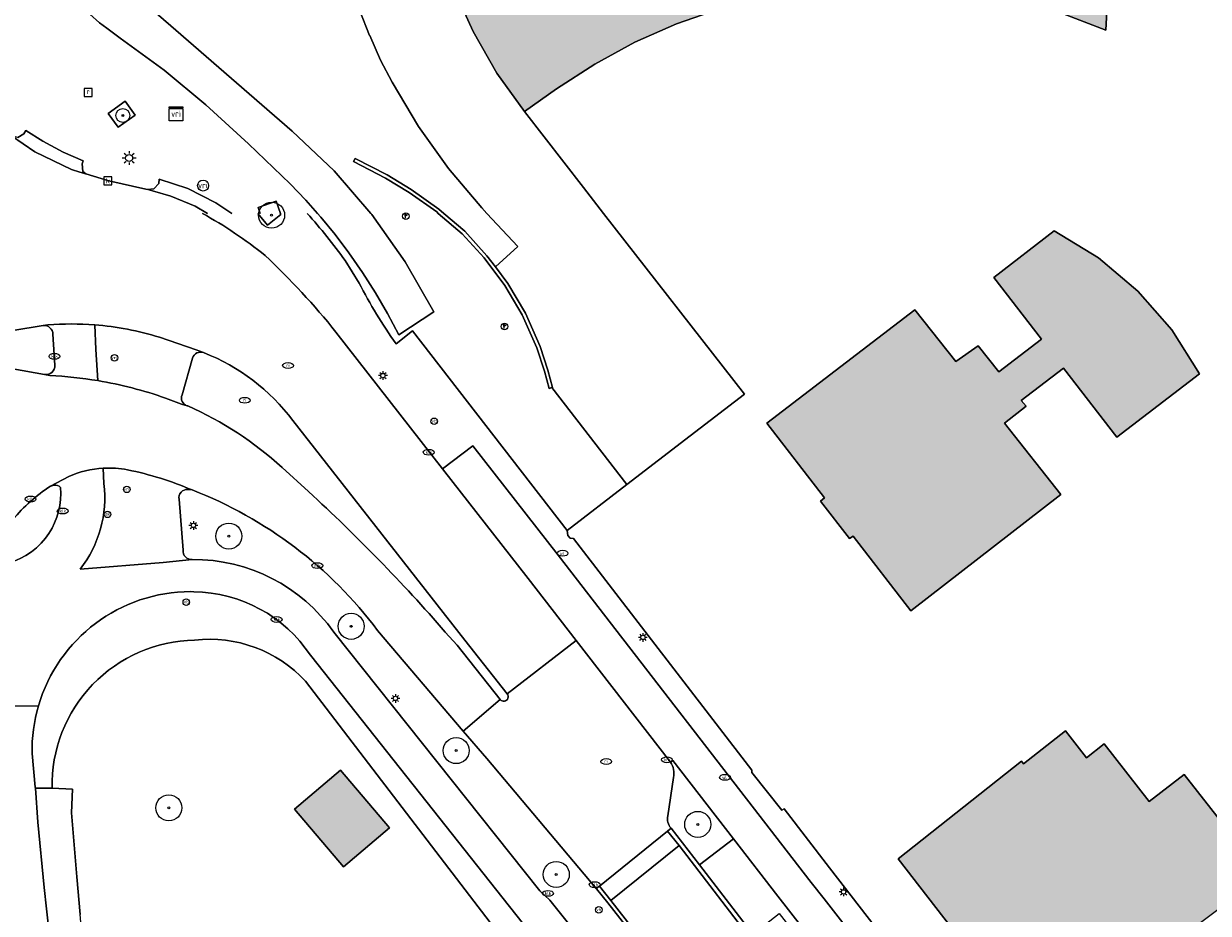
# Model space of a CAD drawing. Header units: metres. Extents: x 196496 to 197479, y 355139 to 356324.
# Tile 43 of 144: x 197064 to 197132, y 355550 to 355602. Entities that reach past the tile are written whole.
import ezdxf
from ezdxf.enums import TextEntityAlignment as Align

# ---------------------------------------------------------------- set-up
doc = ezdxf.new("R2010")
doc.units = ezdxf.units.M
doc.layers.get('0').update_dxf_attribs({"color": 252, "lineweight": 18})
for name, color, linetype, lineweight in [('B-WE-GR-BEPLANTING_CULTUUR_HEESTERS-GV', 252, 'Continuous', 18), ('B-WE-GR-BOOM-S', 252, 'Continuous', 18), ('B-WE-IE-MEUBILAIR-S', 252, 'Continuous', 18), ('B-WE-IE-MEUBILAIR_WEGMEUBILAIR-GV', 252, 'Continuous', 18), ('B-WE-IE-TERREINAFSCHEIDING_KUNSTMATIG_MUUR-GV', 252, 'Continuous', 18), ('B-WE-KL-ET_LS_OV_LICHTMAST-S', 252, 'Continuous', 18), ('B-WE-OG-BEBOUWING-GV', 252, 'Continuous', 18), ('B-WE-OG-TERREIN_ERF-GV', 252, 'Continuous', 18), ('B-WE-RI-GWA_KOLK-S', 252, 'Continuous', 18), ('B-WE-RI-GWA_RIOOLPUT-S', 252, 'Continuous', 18), ('B-WE-VH-GESLOTENVERHARDING_ASFALT-GV', 252, 'Continuous', 18), ('B-WE-VH-ONVERHARD-GV', 252, 'Continuous', 18), ('B-WE-VH-ONVERHARD_ZAND-GV', 252, 'Continuous', 18), ('B-WE-VH-OPENVERHARDING_BETONSTRAATSTEEN-GV', 252, 'Continuous', 18), ('B-WE-VH-OPENVERHARDING_STRAATBAKSTEEN-GV', 252, 'Continuous', 18), ('B-WE-VH-OPENVERHARDING_TEGEL-GV', 252, 'Continuous', 18), ('B-WE-VH-VERHARDING_ASFALT-GV', 252, 'Continuous', 18), ('B-WE-VH-VERHARDING_BETONSTRAATSTEEN-GV', 252, 'Continuous', 18), ('B-WE-VH-VERHARDING_OPEN-GV', 252, 'Continuous', 18), ('B-WE-VW-VRI-S', 252, 'Continuous', 18)]:
    doc.layers.add(name, color=color, linetype=linetype, lineweight=lineweight)
doc.layers.add('X-XX-AL-PRESENTATIE_GEBOUW3-V', color=7, linetype='Continuous', lineweight=18, true_color=0xf0f0f0)
doc.styles.add('NLCS-ISO', font='NLCS-ISO.ttf')

# ---------------------------------------------------------------- blocks, each defined once
blk = doc.blocks.new('SKL-VRI_TERREINKAST-SO')
at = {"lineweight": 18}
for points in [[(-2, 2), (2, 2), (2, 1.68), (-2, 1.68)], [(-2, 1.52), (2, 1.52), (2, -2), (-2, -2)]]:
    blk.add_lwpolyline(points, close=True, dxfattribs=at)
at = {"lineweight": 18, "style": 'NLCS-ISO'}
blk.add_text('vri', height=1.8, dxfattribs=at).set_placement((0, 0), align=Align.MIDDLE_CENTER)
blk = doc.blocks.new('SKL-VRI_PAAL-SO')
at = {"lineweight": 18}
blk.add_circle((0, 0), 1.59, dxfattribs=at)
at = {"lineweight": 18, "style": 'NLCS-ISO'}
blk.add_text('vri', height=1.8, dxfattribs=at).set_placement((-0.06, 0.08), align=Align.MIDDLE_CENTER)
blk = doc.blocks.new('SKL-ET_OV_LICHTMAST-SO')
at = {"color": 0, "linetype": 'ByBlock', "lineweight": 18}
for points in [[(-1.25, 0), (-2, 0)], [(-1.41, 1.41), (-0.88, 0.88)], [(0, 2), (0, 1.25)], [(0.88, 0.88), (1.41, 1.41)], [(2, 0), (1.25, 0)], [(-1.41, -1.41), (-0.88, -0.88)], [(0, -1.25), (0, -2)], [(0.88, -0.88), (1.41, -1.41)]]:
    blk.add_lwpolyline(points, dxfattribs=at)
blk.add_circle((0, 0), 1, dxfattribs=at)
blk = doc.blocks.new('SRI-KOLK-SO')
at = {"color": 0, "linetype": 'ByBlock', "lineweight": 18}
blk.add_lwpolyline([(-1.125, -1.125), (1.125, -1.125), (1.125, 1.125), (-1.125, 1.125)], close=True, dxfattribs=at)
at = {"color": 0, "linetype": 'ByBlock', "lineweight": 18, "style": 'NLCS-ISO'}
blk.add_text('k', height=1.5, dxfattribs=at).set_placement((0, 0), align=Align.MIDDLE_CENTER)
blk = doc.blocks.new('SRI-PUT_INSPECTIEPUT_RIOOLPUT-SO')
at = {"color": 0, "linetype": 'ByBlock', "lineweight": 18}
blk.add_lwpolyline([(-1.12, -1.12), (1.12, -1.12), (1.12, 1.12), (-1.12, 1.12)], close=True, dxfattribs=at)
at = {"color": 0, "linetype": 'ByBlock', "lineweight": 18, "style": 'NLCS-ISO'}
blk.add_text('r', height=1.5, dxfattribs=at).set_placement((0, 0.28), align=Align.MIDDLE_CENTER)
blk = doc.blocks.new('SGR-BOOM_01-SO')
at = {"linetype": 'ByBlock', "lineweight": 18}
h = blk.add_hatch(color=0, dxfattribs=at)
h.dxf.hatch_style = 1
edge = h.paths.add_edge_path()
edge.add_arc((0, 0), 0.25, 0, 360)
at = {"color": 0, "linetype": 'ByBlock', "lineweight": 18}
for radius in [2, 0.25]:
    blk.add_circle((0, 0), radius, dxfattribs=at)
blk = doc.blocks.new('SIE-MEUBILAIR_PAAL_VLAGGENMAST-SO')
h = blk.add_hatch(color=256)
h.dxf.hatch_style = 1
h.paths.add_polyline_path([(-0.18, 0.5), (0.32, 0.25), (-0.18, 0)])
blk.add_line((-0.18, 0), (-0.18, -0.47))
blk.add_lwpolyline([(-0.18, 0.5), (0.32, 0.25), (-0.18, 0)], close=True)
blk.add_circle((0, 0), 0.75)
blk = doc.blocks.new('SIE-MEUBILAIR_PAAL_LICHTMAST-SO')
for points in [[(-0.62, 0), (-1, 0)], [(-0.71, 0.71), (-0.44, 0.44)], [(0, 1), (0, 0.62)], [(0.44, 0.44), (0.71, 0.71)], [(1, 0), (0.62, 0)], [(-0.71, -0.71), (-0.44, -0.44)], [(0, -0.62), (0, -1)], [(0.44, -0.44), (0.71, -0.71)]]:
    blk.add_lwpolyline(points)
blk.add_circle((0, 0), 0.5)
blk = doc.blocks.new('SIE-MEUBILAIR_PAAL_VERKEERSBORD-SO')
blk.add_circle((0, 0), 0.75)
at = {"style": 'NLCS-ISO'}
blk.add_text('vb', height=0.75, dxfattribs=at).set_placement((0, 0.07), align=Align.MIDDLE_CENTER)
blk = doc.blocks.new('SIE-MEUBILAIR_PAAL_VRI-SO')
blk.add_circle((0, 0), 0.75)
at = {"style": 'NLCS-ISO'}
blk.add_text('vri', height=0.75, dxfattribs=at).set_placement((-0.08, 0.07), align=Align.MIDDLE_CENTER)
blk = doc.blocks.new('SIE-MEUBILAIR_PAAL_DRUKKNOPPAAL-SO')
blk.add_circle((0, 0), 0.75)
at = {"style": 'NLCS-ISO'}
blk.add_text('dk', height=0.75, dxfattribs=at).set_placement((0, 0.07), align=Align.MIDDLE_CENTER)
blk = doc.blocks.new('SIE-MEUBILAIR_PUT_WATERLEIDINGPUT-SO')
blk.add_ellipse((0, 0), major_axis=(1.25, 0), ratio=0.54)
at = {"style": 'NLCS-ISO'}
blk.add_text('wl', height=0.75, dxfattribs=at).set_placement((-0.14, 0), align=Align.MIDDLE_CENTER)
blk = doc.blocks.new('SIE-MEUBILAIR_PUT_KOLK-SO')
blk.add_ellipse((0, 0), major_axis=(1.25, 0), ratio=0.54)
at = {"style": 'NLCS-ISO'}
blk.add_text('klk', height=0.75, dxfattribs=at).set_placement((0.03, 0), align=Align.MIDDLE_CENTER)
blk = doc.blocks.new('SIE-MEUBILAIR_PUT_RIOOLPUT-SO')
blk.add_ellipse((0, 0), major_axis=(1.25, 0), ratio=0.54)
at = {"style": 'NLCS-ISO'}
blk.add_text('ri', height=0.75, dxfattribs=at).set_placement((-0.04, 0.07), align=Align.MIDDLE_CENTER)
blk = doc.blocks.new('SGR-BOOM_GBKN-SO')
at = {"color": 0, "linetype": 'ByBlock', "lineweight": 18}
for radius in [3, 0.225]:
    blk.add_circle((0, 0), radius, dxfattribs=at)

msp = doc.modelspace()

# ---------------------------------------------------------------- hatches: boundary and pattern name
at = {"layer": 'X-XX-AL-PRESENTATIE_GEBOUW3-V'}
for points in [[(197092.829, 355596.633), (197094.666, 355597.936), (197096.865, 355599.371), (197099.168, 355600.631), (197101.569, 355601.695), (197104.056, 355602.54), (197106.98, 355603.256), (197109.955, 355603.719), (197112.959, 355603.921), (197115.97, 355603.856), (197118.616, 355603.561), (197121.225, 355603.027), (197123.771, 355602.277), (197126.249, 355601.325), (197126.675, 355609.309), (197127.126, 355617.762), (197105.304, 355618.895), (197105.399, 355620.669), (197103.604, 355620.76), (197104.72, 355642.587), (197097.806, 355642.933), (197099.003, 355665.959), (197090.442, 355675.463), (197084.934, 355675.74), (197084.745, 355672.102), (197084.741, 355672.028), (197086.297, 355671.948), (197084.989, 355646.396), (197085.458, 355646.373), (197088.126, 355646.243), (197089.4, 355638.629), (197089.651, 355636.763), (197089.781, 355634.872), (197089.788, 355632.969), (197089.67, 355631.065), (197089.428, 355629.173), (197089.064, 355627.305), (197088.582, 355625.472), (197087.985, 355623.686), (197087.187, 355620.46), (197086.743, 355617.147), (197086.665, 355613.805), (197086.952, 355610.494), (197085.129, 355610.083), (197085.908, 355606.366), (197087.764, 355606.734), (197087.876, 355606.335), (197088.742, 355603.742), (197089.868, 355601.237), (197091.237, 355598.855)], [(197115.267, 355585.23), (197106.766, 355578.703), (197110.069, 355574.402), (197109.843, 355574.218), (197111.522, 355572.062), (197111.723, 355572.192), (197115.05, 355567.909), (197123.669, 355574.603), (197120.431, 355578.696), (197121.68, 355579.678), (197121.384, 355580.011), (197123.831, 355581.866), (197126.884, 355577.887), (197131.634, 355581.55), (197130.053, 355584.065), (197128.104, 355586.307), (197125.833, 355588.221), (197123.293, 355589.763), (197119.811, 355587.091), (197122.561, 355583.529), (197120.095, 355581.648), (197118.91, 355583.153), (197117.635, 355582.245)], [(197129.839, 355548.556), (197133.859, 355551.594), (197133.752, 355551.735), (197136.653, 355554.006), (197134.552, 355556.712), (197133.062, 355555.536), (197130.76, 355558.482), (197128.754, 355556.916), (197126.158, 355560.235), (197125.145, 355559.445), (197123.938, 355560.986), (197121.527, 355559.101), (197121.41, 355559.253), (197114.304, 355553.62), (197122.516, 355543.021)], [(197082.238, 355558.721), (197079.595, 355556.476), (197082.412, 355553.16), (197085.055, 355555.404)]]:
    msp.add_hatch(color=256, dxfattribs=at).paths.add_polyline_path(points)

# ---------------------------------------------------------------- linework, layer by layer
at = {"layer": 'B-WE-GR-BEPLANTING_CULTUUR_HEESTERS-GV'}
for points in [[(197073.451, 355574.889, 0.480115), (197072.958, 355574.324)], [(197084.377, 355566.77, 0.140475), (197073.71, 355574.855)], [(197073.184, 355571.4, 0.46455), (197073.707, 355570.851)], [(197073.707, 355570.851, -0.246713), (197081.85, 355566.68)], [(197101.221, 355559.186, -0.209866), (197101.39, 355558.304)], [(197101.061, 355556.105, 0.22993), (197101.249, 355555.392)]]:
    msp.add_lwpolyline(points, format="xyb", dxfattribs=at)
at = {"layer": 'B-WE-GR-BEPLANTING_CULTUUR_HEESTERS-GV', "flags": 128}
for points in [[(197072.958, 355574.324), (197073.184, 355571.4)], [(197073.71, 355574.855), (197073.451, 355574.889)], [(197081.85, 355566.68), (197093.701, 355551.787), (197094.285, 355551.238), (197097.024, 355547.813), (197098.987, 355549.329), (197097.61, 355551.094), (197096.959, 355551.896), (197090.649, 355559.399), (197089.303, 355560.98)], [(197089.303, 355560.98), (197084.377, 355566.77)], [(197101.249, 355555.392), (197102.879, 355553.281), (197104.843, 355554.778), (197101.363, 355559.28), (197101.221, 355559.186)], [(197101.39, 355558.304), (197101.061, 355556.105)]]:
    msp.add_lwpolyline(points, dxfattribs=at)
at = {"layer": 'B-WE-IE-MEUBILAIR_WEGMEUBILAIR-GV', "flags": 128}
msp.add_lwpolyline([(197068.882, 355596.534), (197069.454, 355595.737), (197070.422, 355596.432), (197069.849, 355597.23)], close=True, dxfattribs=at)
msp.add_lwpolyline([(197078.785, 355590.777), (197078.532, 355591.482), (197077.503, 355591.113), (197077.624, 355590.777)], dxfattribs=at)
at = {"layer": 'B-WE-IE-TERREINAFSCHEIDING_KUNSTMATIG_MUUR-GV', "flags": 128}
for points in [[(197088.188, 355590.777), (197087.903, 355591.022), (197086.306, 355592.156), (197084.922, 355592.991), (197084.916, 355592.994), (197083.087, 355593.943), (197082.99, 355593.76), (197084.819, 355592.808), (197086.191, 355591.98), (197087.773, 355590.856), (197087.865, 355590.777)], [(197087.865, 355590.777), (197089.242, 355589.592), (197090.503, 355588.208), (197091.689, 355586.619), (197092.694, 355584.934), (197093.53, 355583.038), (197093.968, 355581.701), (197094.233, 355580.692), (197094.392, 355580.747), (197094.427, 355580.759)]]:
    msp.add_lwpolyline(points, dxfattribs=at)
at = {"layer": 'B-WE-IE-TERREINAFSCHEIDING_KUNSTMATIG_MUUR-GV'}
msp.add_lwpolyline([(197094.427, 355580.759), (197094.171, 355581.754), (197094.17, 355581.76), (197093.726, 355583.113), (197092.881, 355585.031), (197091.864, 355586.736), (197091.151, 355587.691), (197090.665, 355588.342), (197089.389, 355589.743), (197088.188, 355590.777)], dxfattribs=at)
at = {"layer": 'B-WE-OG-BEBOUWING-GV', "flags": 128}
for points in [[(197123.771, 355602.277), (197126.249, 355601.325), (197126.675, 355609.309)], [(197088.742, 355603.742), (197089.868, 355601.237), (197091.237, 355598.855), (197092.829, 355596.633), (197094.666, 355597.936), (197096.865, 355599.371), (197099.168, 355600.631), (197101.569, 355601.695), (197104.056, 355602.54)]]:
    msp.add_lwpolyline(points, dxfattribs=at)
for points in [[(197115.267, 355585.23), (197106.766, 355578.703), (197110.069, 355574.402), (197109.843, 355574.218), (197111.522, 355572.062), (197111.723, 355572.192), (197115.05, 355567.909), (197123.669, 355574.603), (197120.431, 355578.696), (197121.68, 355579.678), (197121.384, 355580.011), (197123.831, 355581.866), (197126.884, 355577.887), (197131.634, 355581.55), (197130.053, 355584.065), (197128.104, 355586.307), (197125.833, 355588.221), (197123.293, 355589.763), (197119.811, 355587.091), (197122.561, 355583.529), (197120.095, 355581.648), (197118.91, 355583.153), (197117.635, 355582.245)], [(197129.839, 355548.556), (197133.859, 355551.594), (197133.752, 355551.735), (197136.653, 355554.006), (197134.552, 355556.712), (197133.062, 355555.536), (197130.76, 355558.482), (197128.754, 355556.916), (197126.158, 355560.235), (197125.145, 355559.445), (197123.938, 355560.986), (197121.527, 355559.101), (197121.41, 355559.253), (197114.304, 355553.62), (197122.516, 355543.021)], [(197085.055, 355555.404), (197082.238, 355558.721), (197079.595, 355556.476), (197082.412, 355553.16)]]:
    msp.add_lwpolyline(points, close=True, dxfattribs=at)
at = {"layer": 'B-WE-OG-TERREIN_ERF-GV', "flags": 128}
for points in [[(197126.675, 355609.309), (197126.249, 355601.325), (197123.771, 355602.277)], [(197104.056, 355602.54), (197101.569, 355601.695), (197099.168, 355600.631), (197096.865, 355599.371), (197094.666, 355597.936), (197092.829, 355596.633), (197096.211, 355592.267), (197097.37, 355590.777)], [(197090.664, 355590.777), (197092.436, 355588.861), (197091.151, 355587.691), (197091.864, 355586.736), (197092.881, 355585.031), (197093.726, 355583.113), (197094.17, 355581.76), (197094.171, 355581.754), (197094.427, 355580.759), (197094.392, 355580.747), (197098.708, 355575.162), (197102.346, 355577.974), (197105.469, 355580.37), (197097.37, 355590.777)], [(197117.801, 355515.172), (197115.137, 355518.618), (197102.698, 355534.611), (197096.511, 355542.401), (197094.061, 355545.671), (197094.128, 355545.73), (197093.04, 355547.11), (197080.232, 355563.843)]]:
    msp.add_lwpolyline(points, dxfattribs=at)
at = {"layer": 'B-WE-OG-TERREIN_ERF-GV'}
for points in [[(197097.37, 355590.777), (197105.469, 355580.37), (197102.346, 355577.974), (197098.708, 355575.162), (197095.282, 355572.515), (197095.314, 355572.24), (197095.445, 355572.073), (197095.636, 355572.057), (197105.896, 355558.731), (197105.894, 355558.592), (197107.621, 355556.422), (197107.753, 355556.496), (197110.368, 355553.106), (197119.821, 355540.886)], [(197122.516, 355543.021), (197114.304, 355553.62), (197121.41, 355559.253), (197121.527, 355559.101), (197123.938, 355560.986), (197125.145, 355559.445), (197126.158, 355560.235), (197128.754, 355556.916), (197130.76, 355558.482), (197133.062, 355555.536)], [(197065.651, 355557.685), (197066.818, 355557.636), (197066.76, 355556.274), (197067.085, 355552.595), (197067.276, 355550.429)]]:
    msp.add_lwpolyline(points, dxfattribs=at)
at = {"layer": 'B-WE-OG-TERREIN_ERF-GV', "flags": 128}
for points in [[(197115.267, 355585.23), (197117.635, 355582.245), (197118.91, 355583.153), (197120.095, 355581.648), (197122.561, 355583.529), (197119.811, 355587.091), (197123.293, 355589.763), (197125.833, 355588.221), (197128.104, 355586.307), (197130.053, 355584.065), (197131.634, 355581.55), (197126.884, 355577.887), (197123.831, 355581.866), (197121.384, 355580.011), (197121.68, 355579.678), (197120.431, 355578.696), (197123.669, 355574.603), (197115.05, 355567.909), (197111.723, 355572.192), (197111.522, 355572.062), (197109.843, 355574.218), (197110.069, 355574.402), (197106.766, 355578.703)], [(197082.238, 355558.721), (197085.055, 355555.404), (197082.412, 355553.16), (197079.595, 355556.476)]]:
    msp.add_lwpolyline(points, close=True, dxfattribs=at)
at = {"layer": 'B-WE-OG-TERREIN_ERF-GV'}
for points in [[(197073.849, 355566.217, 0.414938), (197065.651, 355557.685)], [(197080.232, 355563.843, 0.238666), (197073.849, 355566.217)]]:
    msp.add_lwpolyline(points, format="xyb", dxfattribs=at)
at = {"layer": 'B-WE-VH-GESLOTENVERHARDING_ASFALT-GV'}
for points in [[(197077.903, 355588.352, 0.044684), (197074.294, 355590.777)], [(197081.981, 355583.944, 0.035354), (197077.903, 355588.352)], [(197065.415, 355584.358, -0.039449), (197068.102, 355584.358)], [(197068.102, 355584.358, -0.055725), (197071.825, 355583.644)], [(197074.37, 355582.761, -0.14087), (197079.494, 355578.855)], [(197081.85, 355566.68, 0.246713), (197073.707, 355570.851)], [(197073.797, 355568.993, -0.249344), (197080.508, 355565.342)], [(197091.82, 355563.116, -1.019646), (197091.43, 355562.79)], [(197101.39, 355558.304, 0.209866), (197101.221, 355559.186)], [(197101.249, 355555.392, -0.22993), (197101.061, 355556.105)]]:
    msp.add_lwpolyline(points, format="xyb", dxfattribs=at)
at = {"layer": 'B-WE-VH-GESLOTENVERHARDING_ASFALT-GV', "flags": 128}
for points in [[(197063.4, 355584.039), (197065.137, 355584.327), (197065.415, 355584.358)], [(197079.494, 355578.855), (197089.397, 355566.202), (197091.82, 355563.116), (197095.793, 355566.194), (197093.028, 355569.764), (197088.116, 355576.077), (197081.981, 355583.944)], [(197071.825, 355583.644), (197073.939, 355582.931), (197074.37, 355582.761)], [(197138.121, 355515.172), (197124.032, 355533.329), (197110.06, 355551.321), (197109.317, 355552.271), (197094.753, 355571.109), (197089.853, 355577.395), (197088.116, 355576.077), (197093.028, 355569.764), (197095.793, 355566.194)], [(197122.348, 355515.172), (197120.948, 355516.983), (197119.491, 355518.858), (197117.732, 355521.105), (197115.727, 355523.734), (197114.343, 355525.491), (197112.679, 355527.613), (197110.601, 355530.338), (197109.084, 355532.244), (197106.977, 355534.981), (197105.273, 355537.188), (197103.906, 355538.933), (197099.46, 355544.678), (197097.024, 355547.813), (197094.285, 355551.238), (197093.701, 355551.787), (197081.85, 355566.68)], [(197101.221, 355559.186), (197095.793, 355566.194), (197091.82, 355563.116)], [(197095.793, 355566.194), (197101.221, 355559.186), (197101.363, 355559.28), (197104.843, 355554.778), (197107.394, 355551.474), (197111.741, 355545.886), (197113.128, 355544.085), (197116.982, 355539.169), (197119.383, 355536.029), (197123.163, 355531.18), (197126.248, 355527.222), (197129.945, 355522.416), (197133.891, 355517.49), (197135.639, 355515.172)], [(197080.508, 355565.342), (197097.865, 355543.411), (197107.242, 355531.329), (197117.246, 355518.455), (197119.808, 355515.172)], [(197091.43, 355562.79), (197089.303, 355560.98), (197090.649, 355559.399), (197096.959, 355551.896)], [(197101.061, 355556.105), (197101.39, 355558.304)], [(197096.959, 355551.896), (197097.14, 355552.043), (197101.055, 355555.216), (197101.249, 355555.392)]]:
    msp.add_lwpolyline(points, dxfattribs=at)
at = {"layer": 'B-WE-VH-ONVERHARD-GV', "flags": 128}
msp.add_lwpolyline([(197068.882, 355596.534), (197069.454, 355595.737), (197070.422, 355596.432), (197069.849, 355597.23)], close=True, dxfattribs=at)
msp.add_lwpolyline([(197078.785, 355590.777), (197078.532, 355591.482), (197077.503, 355591.113), (197077.624, 355590.777)], dxfattribs=at)
at = {"layer": 'B-WE-VH-ONVERHARD_ZAND-GV', "flags": 128}
msp.add_lwpolyline([(197077.486, 355590.777), (197078.036, 355590.094), (197078.813, 355590.721)], dxfattribs=at)
at = {"layer": 'B-WE-VH-ONVERHARD_ZAND-GV'}
msp.add_lwpolyline([(197078.813, 355590.721), (197078.768, 355590.777)], dxfattribs=at)
at = {"layer": 'B-WE-VH-OPENVERHARDING_BETONSTRAATSTEEN-GV'}
for points in [[(197080.33, 355590.777, -0.024509), (197082.509, 355588.063)], [(197083.314, 355586.768, 0.035128), (197085.433, 355583.274)], [(197065.704, 355583.824, 0.428071), (197065.137, 355584.327)], [(197074.37, 355582.761, 0.447229), (197073.732, 355582.436)], [(197079.494, 355578.855, 0.14087), (197074.37, 355582.761)], [(197065.21, 355581.508, 0.508868), (197065.804, 355582.038)], [(197068.285, 355581.149, 0.030478), (197065.516, 355581.438)], [(197072.18, 355580.143, 0.044071), (197068.285, 355581.149)], [(197073.125, 355580.338, 0.428618), (197073.421, 355579.7)], [(197073.455, 355579.69, -0.081902), (197078.883, 355576.141)], [(197078.883, 355576.141, 0.081902), (197073.455, 355579.69)], [(197066.611, 355575.635, -0.090252), (197068.594, 355576.111)], [(197068.594, 355576.111, -0.061765), (197069.997, 355576.014)], [(197069.997, 355576.014, -0.051393), (197073.71, 355574.855)], [(197065.556, 355575.076, 0.076815), (197063.4, 355573.146)], [(197063.4, 355573.146, -0.076815), (197065.556, 355575.076)], [(197066.129, 355575.003, 0.212085), (197065.765, 355575.142)], [(197073.71, 355574.855, -0.140475), (197084.377, 355566.77)], [(197080.4, 355574.764, -0.028524), (197088.266, 355566.679)], [(197088.266, 355566.679, 0.028524), (197080.4, 355574.764)], [(197091.43, 355562.79, 1.019646), (197091.82, 355563.116)]]:
    msp.add_lwpolyline(points, format="xyb", dxfattribs=at)
at = {"layer": 'B-WE-VH-OPENVERHARDING_BETONSTRAATSTEEN-GV', "flags": 128}
for points in [[(197080.917, 355590.777), (197081.109, 355590.561), (197081.937, 355589.553), (197082.723, 355588.512), (197083.512, 355587.373), (197084.256, 355586.205), (197084.951, 355585.007), (197085.595, 355583.781), (197087.613, 355585.103)], [(197083.979, 355590.777), (197084.044, 355590.702), (197085.967, 355587.982), (197087.613, 355585.103), (197085.595, 355583.781), (197084.951, 355585.007), (197084.256, 355586.205), (197083.512, 355587.373), (197082.723, 355588.512), (197081.937, 355589.553), (197081.109, 355590.561), (197080.917, 355590.777)], [(197082.509, 355588.063), (197083.314, 355586.768)], [(197065.137, 355584.327), (197063.4, 355584.039)], [(197065.804, 355582.038), (197065.704, 355583.824)], [(197063.4, 355581.821), (197065.21, 355581.508)], [(197065.516, 355581.438), (197065.21, 355581.508), (197063.4, 355581.821)], [(197073.732, 355582.436), (197073.125, 355580.338)], [(197073.455, 355579.69), (197073.421, 355579.7), (197073.1, 355579.796), (197072.18, 355580.143)], [(197073.421, 355579.7), (197073.455, 355579.69)], [(197091.82, 355563.116), (197089.397, 355566.202), (197079.494, 355578.855)], [(197078.883, 355576.141), (197080.4, 355574.764)], [(197080.4, 355574.764), (197078.883, 355576.141)], [(197062.759, 355570.534), (197063.475, 355570.765), (197063.82, 355570.912), (197064.149, 355571.09), (197064.461, 355571.297), (197064.753, 355571.531), (197065.022, 355571.791), (197065.266, 355572.074), (197065.469, 355572.356), (197065.648, 355572.654), (197065.801, 355572.966), (197065.927, 355573.29), (197066.025, 355573.623), (197066.095, 355573.964), (197066.136, 355574.309), (197066.147, 355574.656), (197066.129, 355575.003)], [(197065.556, 355575.076), (197066.611, 355575.635)], [(197065.765, 355575.142), (197065.556, 355575.076)], [(197084.377, 355566.77), (197089.303, 355560.98), (197091.43, 355562.79), (197088.944, 355565.917), (197088.266, 355566.679)], [(197088.266, 355566.679), (197088.944, 355565.917), (197091.43, 355562.79)]]:
    msp.add_lwpolyline(points, dxfattribs=at)
at = {"layer": 'B-WE-VH-OPENVERHARDING_BETONSTRAATSTEEN-GV'}
for points in [[(197087.613, 355585.103), (197085.967, 355587.982), (197084.044, 355590.702), (197083.979, 355590.777)], [(197085.433, 355583.274), (197086.376, 355584.009), (197095.282, 355572.515), (197098.708, 355575.162), (197094.392, 355580.747), (197094.233, 355580.692), (197093.968, 355581.701), (197093.53, 355583.038), (197092.694, 355584.934), (197091.689, 355586.619), (197090.503, 355588.208), (197089.242, 355589.592), (197087.865, 355590.777)], [(197088.188, 355590.777), (197089.389, 355589.743), (197090.665, 355588.342), (197091.151, 355587.691), (197092.436, 355588.861), (197090.664, 355590.777)]]:
    msp.add_lwpolyline(points, dxfattribs=at)
at = {"layer": 'B-WE-VH-OPENVERHARDING_STRAATBAKSTEEN-GV'}
for points in [[(197074.294, 355590.777, -0.044684), (197077.903, 355588.352)], [(197082.509, 355588.063, 0.024509), (197080.33, 355590.777)], [(197077.903, 355588.352, -0.035354), (197081.981, 355583.944)], [(197085.433, 355583.274, -0.035128), (197083.314, 355586.768)], [(197073.628, 355569.007, 0.332834), (197064.867, 355562.428)], [(197080.508, 355565.342, 0.249344), (197073.797, 355568.993)], [(197065.651, 355557.685, -0.414938), (197073.849, 355566.217)], [(197073.849, 355566.217, -0.238666), (197080.232, 355563.843)], [(197064.867, 355562.428, 0.07591), (197064.503, 355559.689)]]:
    msp.add_lwpolyline(points, format="xyb", dxfattribs=at)
at = {"layer": 'B-WE-VH-OPENVERHARDING_STRAATBAKSTEEN-GV', "flags": 128}
for points in [[(197078.768, 355590.777), (197078.813, 355590.721), (197078.036, 355590.094), (197077.486, 355590.777)], [(197083.314, 355586.768), (197082.509, 355588.063)], [(197081.981, 355583.944), (197088.116, 355576.077), (197089.853, 355577.395), (197094.753, 355571.109), (197109.317, 355552.271), (197110.06, 355551.321), (197124.032, 355533.329), (197138.121, 355515.172)], [(197134.424, 355522.162), (197128.56, 355529.861), (197128.64, 355529.915), (197126.35, 355532.956), (197126.17, 355532.83), (197125.695, 355533.446), (197123.724, 355535.981), (197122.899, 355537.043), (197119.876, 355540.931), (197119.821, 355540.886), (197110.368, 355553.106), (197107.753, 355556.496), (197107.621, 355556.422), (197105.894, 355558.592), (197105.896, 355558.731), (197095.636, 355572.057), (197095.445, 355572.073), (197095.314, 355572.24), (197095.282, 355572.515), (197086.376, 355584.009), (197085.433, 355583.274)], [(197073.797, 355568.993), (197073.628, 355569.007)], [(197119.808, 355515.172), (197117.246, 355518.455), (197107.242, 355531.329), (197097.865, 355543.411), (197080.508, 355565.342)], [(197064.503, 355559.689), (197064.689, 355557.745), (197064.694, 355557.685)], [(197064.694, 355557.685), (197065.651, 355557.685)], [(197117.436, 355534.499), (197115.006, 355537.626), (197111.172, 355542.58), (197109.767, 355544.391), (197107.037, 355547.924), (197106.399, 355548.73), (197105.958, 355549.295), (197102.879, 355553.281), (197101.249, 355555.392), (197101.055, 355555.216), (197101.713, 355554.386), (197106.19, 355548.563), (197106.857, 355547.749), (197125.164, 355524.128), (197132.122, 355515.172)], [(197125.791, 355515.172), (197112.109, 355532.823), (197104.186, 355543.012), (197102.869, 355544.676), (197102.254, 355545.508), (197097.795, 355551.233), (197097.14, 355552.043), (197096.959, 355551.896), (197097.61, 355551.094), (197098.987, 355549.329), (197102.061, 355545.358), (197102.749, 355544.462), (197105.834, 355540.5), (197107.214, 355538.71), (197111.02, 355533.792), (197112.547, 355531.835), (197116.304, 355526.982), (197117.659, 355525.235), (197121.436, 355520.366), (197122.88, 355518.497), (197125.459, 355515.172)]]:
    msp.add_lwpolyline(points, dxfattribs=at)
at = {"layer": 'B-WE-VH-OPENVERHARDING_STRAATBAKSTEEN-GV'}
msp.add_lwpolyline([(197080.232, 355563.843), (197093.04, 355547.11), (197094.128, 355545.73), (197094.061, 355545.671), (197096.511, 355542.401), (197102.698, 355534.611), (197115.137, 355518.618), (197117.801, 355515.172)], dxfattribs=at)
at = {"layer": 'B-WE-VH-OPENVERHARDING_STRAATBAKSTEEN-GV', "flags": 128}
for points in [[(197101.055, 355555.216), (197097.14, 355552.043), (197097.795, 355551.233), (197101.713, 355554.386)], [(197102.879, 355553.281), (197105.958, 355549.295), (197107.477, 355550.476), (197111.299, 355545.55), (197111.741, 355545.886), (197107.394, 355551.474), (197104.843, 355554.778)], [(197101.713, 355554.386), (197097.795, 355551.233), (197102.254, 355545.508), (197106.19, 355548.563)]]:
    msp.add_lwpolyline(points, close=True, dxfattribs=at)
at = {"layer": 'B-WE-VH-OPENVERHARDING_TEGEL-GV', "flags": 128}
for points in [[(197065.415, 355584.358), (197065.137, 355584.327)], [(197068.102, 355584.358), (197068.175, 355582.944), (197068.285, 355581.149)], [(197068.285, 355581.149), (197068.175, 355582.944), (197068.102, 355584.358)], [(197065.704, 355583.824), (197065.804, 355582.038)], [(197074.37, 355582.761), (197073.939, 355582.931), (197071.825, 355583.644)], [(197073.125, 355580.338), (197073.732, 355582.436)], [(197065.21, 355581.508), (197065.516, 355581.438)], [(197072.18, 355580.143), (197073.1, 355579.796), (197073.421, 355579.7)], [(197068.594, 355576.111), (197068.632, 355575.22)], [(197068.632, 355575.22), (197068.594, 355576.111)], [(197066.129, 355575.003), (197066.147, 355574.656), (197066.136, 355574.309), (197066.095, 355573.964), (197066.025, 355573.623), (197065.927, 355573.29), (197065.801, 355572.966), (197065.648, 355572.654), (197065.469, 355572.356), (197065.266, 355572.074), (197065.022, 355571.791), (197064.753, 355571.531), (197064.461, 355571.297), (197064.149, 355571.09), (197063.82, 355570.912), (197063.475, 355570.765), (197062.759, 355570.534)], [(197066.611, 355575.635), (197065.556, 355575.076), (197065.765, 355575.142)], [(197073.184, 355571.4), (197072.958, 355574.324)], [(197073.451, 355574.889), (197073.71, 355574.855)], [(197067.268, 355570.296), (197072.038, 355570.685), (197073.707, 355570.851)], [(197073.707, 355570.851), (197072.038, 355570.685), (197067.268, 355570.296)], [(197073.628, 355569.007), (197073.797, 355568.993)], [(197063.4, 355562.421), (197064.867, 355562.428)], [(197070.606, 355515.172), (197069.973, 355518.128), (197069.268, 355521.695), (197068.689, 355525.285), (197067.317, 355534.887), (197067.057, 355536.877), (197066.814, 355538.875), (197065.47, 355549.532), (197065.327, 355550.749), (197065.205, 355551.973), (197064.842, 355555.732), (197064.694, 355557.685), (197064.689, 355557.745), (197064.503, 355559.689)], [(197072.206, 355515.172), (197071.821, 355516.778), (197070.509, 355522.25), (197068.379, 355539.891), (197067.729, 355545.15), (197067.276, 355550.429), (197067.085, 355552.595), (197066.76, 355556.274), (197066.818, 355557.636), (197065.651, 355557.685), (197064.694, 355557.685), (197064.842, 355555.732), (197065.205, 355551.973), (197065.327, 355550.749), (197065.47, 355549.532), (197066.814, 355538.875), (197067.057, 355536.877), (197067.317, 355534.887), (197068.689, 355525.285), (197069.268, 355521.695), (197069.973, 355518.128), (197070.606, 355515.172)]]:
    msp.add_lwpolyline(points, dxfattribs=at)
at = {"layer": 'B-WE-VH-OPENVERHARDING_TEGEL-GV'}
for points in [[(197065.137, 355584.327, -0.428071), (197065.704, 355583.824)], [(197068.102, 355584.358, 0.039449), (197065.415, 355584.358)], [(197071.825, 355583.644, 0.055725), (197068.102, 355584.358)], [(197073.732, 355582.436, -0.447229), (197074.37, 355582.761)], [(197065.804, 355582.038, -0.508868), (197065.21, 355581.508)], [(197065.516, 355581.438, -0.030478), (197068.285, 355581.149)], [(197068.285, 355581.149, -0.044071), (197072.18, 355580.143)], [(197073.421, 355579.7, -0.428618), (197073.125, 355580.338)], [(197068.594, 355576.111, 0.090252), (197066.611, 355575.635)], [(197069.997, 355576.014, 0.061765), (197068.594, 355576.111)], [(197073.71, 355574.855, 0.051393), (197069.997, 355576.014)], [(197065.765, 355575.142, -0.212085), (197066.129, 355575.003)], [(197068.632, 355575.22, -0.199053), (197067.268, 355570.296)], [(197067.268, 355570.296, 0.199053), (197068.632, 355575.22)], [(197072.958, 355574.324, -0.480115), (197073.451, 355574.889)], [(197073.707, 355570.851, -0.46455), (197073.184, 355571.4)], [(197064.867, 355562.428, -0.332834), (197073.628, 355569.007)], [(197064.503, 355559.689, -0.07591), (197064.867, 355562.428)]]:
    msp.add_lwpolyline(points, format="xyb", dxfattribs=at)
msp.add_lwpolyline([(197064.867, 355562.428), (197063.4, 355562.421)], dxfattribs=at)
at = {"layer": 'B-WE-VH-VERHARDING_ASFALT-GV', "flags": 128}
for points in [[(197064.66, 355594.319), (197063.319, 355595.243), (197062.689, 355595.678), (197060.935, 355597.352), (197059.783, 355598.853), (197059.031, 355600.111), (197058.557, 355600.988), (197058.227, 355601.732), (197058.219, 355601.732)], [(197067.251, 355593.156), (197066.765, 355593.305), (197064.66, 355594.319)], [(197071.423, 355592.07), (197071.154, 355592.147), (197071.048, 355592.177), (197068.92, 355592.643), (197067.597, 355593.05), (197067.251, 355593.156)], [(197074.587, 355590.777), (197073.875, 355591.182), (197072.486, 355591.766), (197071.423, 355592.07)]]:
    msp.add_lwpolyline(points, dxfattribs=at)
at = {"layer": 'B-WE-VH-VERHARDING_BETONSTRAATSTEEN-GV', "flags": 128}
for points in [[(197072.768, 355601.329), (197069.487, 355604.175), (197067.812, 355605.874), (197066.404, 355607.837), (197065.321, 355609.996), (197064.596, 355612.269), (197063.977, 355616.752), (197063.46, 355621.247), (197063.014, 355626.653), (197060.507, 355626.17), (197060.774, 355620.642), (197060.931, 355618.33), (197061.237, 355616.028), (197061.69, 355613.75), (197062.286, 355611.511), (197062.633, 355610.359), (197063.118, 355608.961), (197063.725, 355607.594), (197064.451, 355606.274), (197065.29, 355605.016), (197066.233, 355603.835), (197067.27, 355602.742), (197068.388, 355601.748), (197068.801, 355601.439)], [(197069.487, 355604.175), (197072.768, 355601.329)], [(197083.907, 355601.02), (197083.347, 355602.436)], [(197068.801, 355601.439), (197068.388, 355601.748)], [(197068.801, 355601.439), (197069.572, 355600.861), (197072.093, 355599.024), (197074.49, 355597.027), (197076.948, 355594.788), (197079.337, 355592.474), (197080.242, 355591.535), (197080.917, 355590.777)], [(197080.917, 355590.777), (197080.242, 355591.535), (197079.337, 355592.474), (197076.948, 355594.788), (197074.49, 355597.027), (197072.093, 355599.024), (197069.572, 355600.861), (197068.801, 355601.439)], [(197072.768, 355601.329), (197079.47, 355595.515), (197081.868, 355593.224), (197083.979, 355590.777)], [(197083.979, 355590.777), (197081.868, 355593.224), (197079.47, 355595.515), (197072.768, 355601.329)], [(197090.664, 355590.777), (197090.364, 355591.102), (197088.443, 355593.364), (197087.581, 355594.571), (197086.717, 355595.781), (197085.208, 355598.337), (197084.538, 355599.604), (197083.935, 355601.019), (197083.907, 355601.02)], [(197063.683, 355595.136), (197064.026, 355595.358), (197064.147, 355595.551), (197065.116, 355594.927), (197066.295, 355594.307), (197067.447, 355593.793), (197067.385, 355593.619), (197067.42, 355593.196), (197067.597, 355593.05), (197068.92, 355592.643), (197071.048, 355592.177), (197071.154, 355592.147), (197071.496, 355592.187), (197071.794, 355592.505), (197071.805, 355592.737), (197073.464, 355592.199), (197075.076, 355591.376), (197075.981, 355590.777)], [(197087.865, 355590.777), (197087.773, 355590.856), (197086.191, 355591.98), (197084.819, 355592.808), (197082.99, 355593.76), (197083.087, 355593.943), (197084.916, 355592.994), (197084.922, 355592.991), (197086.306, 355592.156), (197087.903, 355591.022), (197088.188, 355590.777)], [(197077.624, 355590.777), (197077.503, 355591.113), (197078.532, 355591.482), (197078.785, 355590.777)]]:
    msp.add_lwpolyline(points, dxfattribs=at)
msp.add_lwpolyline([(197068.882, 355596.534), (197069.849, 355597.23), (197070.422, 355596.432), (197069.454, 355595.737)], close=True, dxfattribs=at)
at = {"layer": 'B-WE-VH-VERHARDING_OPEN-GV', "flags": 128}
for points in [[(197097.37, 355590.777), (197096.211, 355592.267), (197092.829, 355596.633), (197091.237, 355598.855), (197089.868, 355601.237), (197088.742, 355603.742)], [(197083.347, 355602.436), (197083.907, 355601.02), (197083.935, 355601.019), (197084.538, 355599.604), (197085.208, 355598.337), (197086.717, 355595.781), (197087.581, 355594.571), (197088.443, 355593.364), (197090.364, 355591.102), (197090.664, 355590.777)], [(197075.981, 355590.777), (197075.076, 355591.376), (197073.464, 355592.199), (197071.805, 355592.737), (197071.794, 355592.505), (197071.496, 355592.187), (197071.154, 355592.147), (197071.423, 355592.07), (197072.486, 355591.766), (197073.875, 355591.182), (197074.587, 355590.777)]]:
    msp.add_lwpolyline(points, dxfattribs=at)
msp.add_lwpolyline([(197067.597, 355593.05), (197067.42, 355593.196), (197067.385, 355593.619), (197067.447, 355593.793), (197066.295, 355594.307), (197065.116, 355594.927), (197064.147, 355595.551), (197064.026, 355595.358), (197063.683, 355595.136), (197063.319, 355595.243), (197064.66, 355594.319), (197066.765, 355593.305), (197067.251, 355593.156)], close=True, dxfattribs=at)

# ---------------------------------------------------------------- block references
at = {"layer": 'B-WE-GR-BOOM-S'}
for name, p, xscale, yscale, zscale in [('SGR-BOOM_01-SO', (197069.725, 355596.411), 0.2, 0.2, 0.2), ('SGR-BOOM_GBKN-SO', (197078.278, 355590.673), 0.25, 0.25, 0.25), ('SGR-BOOM_GBKN-SO', (197075.815, 355572.201), 0.25, 0.25, 0.25), ('SGR-BOOM_GBKN-SO', (197082.854, 355567.008), 0.25, 0.25, 0.25), ('SGR-BOOM_GBKN-SO', (197088.893, 355559.854), 0.25, 0.25, 0.25), ('SGR-BOOM_GBKN-SO', (197072.368, 355556.561), 0.25, 0.25, 0.25), ('SGR-BOOM_GBKN-SO', (197102.788, 355555.608), 0.25, 0.25, 0.25), ('SGR-BOOM_GBKN-SO', (197094.648, 355552.727), 0.25, 0.25, 0.25)]:
    msp.add_blockref(name, p, dxfattribs=dict(at, xscale=xscale, yscale=yscale, zscale=zscale))
at = {"layer": 'B-WE-IE-MEUBILAIR-S', "xscale": 0.25, "yscale": 0.25, "zscale": 0.25}
for name, p in [('SIE-MEUBILAIR_PAAL_VLAGGENMAST-SO', (197085.999, 355590.617)), ('SIE-MEUBILAIR_PAAL_VLAGGENMAST-SO', (197091.675, 355584.266)), ('SIE-MEUBILAIR_PUT_KOLK-SO', (197065.791, 355582.547)), ('SIE-MEUBILAIR_PAAL_VRI-SO', (197069.246, 355582.462)), ('SIE-MEUBILAIR_PUT_RIOOLPUT-SO', (197079.225, 355582.018)), ('SIE-MEUBILAIR_PAAL_LICHTMAST-SO', (197084.684, 355581.444)), ('SIE-MEUBILAIR_PUT_RIOOLPUT-SO', (197076.736, 355580.018)), ('SIE-MEUBILAIR_PAAL_VERKEERSBORD-SO', (197087.624, 355578.808)), ('SIE-MEUBILAIR_PUT_KOLK-SO', (197087.316, 355577.026)), ('SIE-MEUBILAIR_PAAL_VRI-SO', (197069.954, 355574.889)), ('SIE-MEUBILAIR_PUT_KOLK-SO', (197064.414, 355574.335)), ('SIE-MEUBILAIR_PUT_KOLK-SO', (197066.263, 355573.644)), ('SIE-MEUBILAIR_PAAL_DRUKKNOPPAAL-SO', (197068.842, 355573.451)), ('SIE-MEUBILAIR_PAAL_LICHTMAST-SO', (197073.777, 355572.814)), ('SIE-MEUBILAIR_PUT_WATERLEIDINGPUT-SO', (197095.011, 355571.213)), ('SIE-MEUBILAIR_PUT_KOLK-SO', (197080.91, 355570.502)), ('SIE-MEUBILAIR_PAAL_VERKEERSBORD-SO', (197073.372, 355568.403)), ('SIE-MEUBILAIR_PUT_KOLK-SO', (197078.568, 355567.405)), ('SIE-MEUBILAIR_PAAL_LICHTMAST-SO', (197099.632, 355566.371)), ('SIE-MEUBILAIR_PAAL_LICHTMAST-SO', (197085.4, 355562.857)), ('SIE-MEUBILAIR_PUT_RIOOLPUT-SO', (197097.523, 355559.226)), ('SIE-MEUBILAIR_PUT_KOLK-SO', (197101.011, 355559.328)), ('SIE-MEUBILAIR_PUT_WATERLEIDINGPUT-SO', (197104.358, 355558.316)), ('SIE-MEUBILAIR_PUT_KOLK-SO', (197096.862, 355552.139)), ('SIE-MEUBILAIR_PAAL_LICHTMAST-SO', (197111.177, 355551.724)), ('SIE-MEUBILAIR_PUT_KOLK-SO', (197094.17, 355551.637)), ('SIE-MEUBILAIR_PAAL_VERKEERSBORD-SO', (197097.096, 355550.689))]:
    msp.add_blockref(name, p, dxfattribs=at)
at = {"layer": 'B-WE-KL-ET_LS_OV_LICHTMAST-S', "xscale": 0.2, "yscale": 0.2, "zscale": 0.2}
msp.add_blockref('SKL-ET_OV_LICHTMAST-SO', (197070.084, 355593.963), dxfattribs=at)
at = {"layer": 'B-WE-RI-GWA_KOLK-S', "xscale": 0.2, "yscale": 0.2, "zscale": 0.2}
msp.add_blockref('SRI-KOLK-SO', (197068.863, 355592.649), dxfattribs=at)
at = {"layer": 'B-WE-RI-GWA_RIOOLPUT-S', "xscale": 0.2, "yscale": 0.2, "zscale": 0.2}
msp.add_blockref('SRI-PUT_INSPECTIEPUT_RIOOLPUT-SO', (197067.725, 355597.732), dxfattribs=at)
at = {"layer": 'B-WE-VW-VRI-S', "xscale": 0.2, "yscale": 0.2, "zscale": 0.2}
for name, p in [('SKL-VRI_TERREINKAST-SO', (197072.777, 355596.51)), ('SKL-VRI_PAAL-SO', (197074.339, 355592.378))]:
    msp.add_blockref(name, p, dxfattribs=at)

doc.saveas('drawing.dxf')
